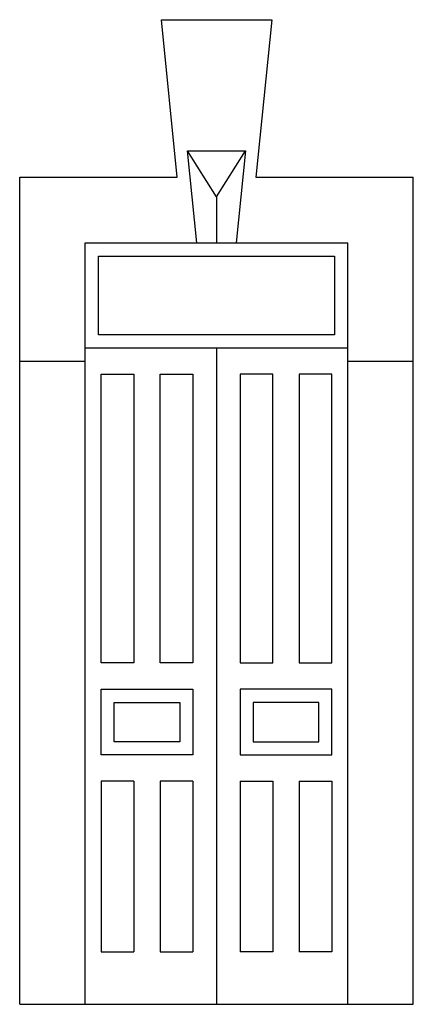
# Model space of a CAD drawing. Header units: millimetres. Extents: x 131.82 to 133.32, y 141.47 to 145.22.
import ezdxf

# ---------------------------------------------------------------- set-up
doc = ezdxf.new("R2010")
doc.units = ezdxf.units.MM

msp = doc.modelspace()

# ---------------------------------------------------------------- linework, layer by layer
for p, q in [((132.3624, 145.2172), (132.7829, 145.2172)), ((132.4224, 144.6172), (132.3624, 145.2172)), ((132.7829, 145.2172), (132.7229, 144.6172)), ((132.4976, 144.3672), (132.4626, 144.7172)), ((132.4626, 144.7172), (132.6826, 144.7172)), ((132.6826, 144.7172), (132.6476, 144.3672)), ((131.8226, 144.6172), (132.4224, 144.6172)), ((131.8226, 141.4672), (131.8226, 144.6172)), ((132.7229, 144.6172), (133.3226, 144.6172)), ((133.3226, 141.4672), (133.3226, 144.6172)), ((132.0726, 144.3672), (133.0726, 144.3672)), ((132.0726, 141.4672), (132.0726, 144.3672)), ((133.0726, 141.4672), (133.0726, 144.3672)), ((131.8226, 143.9172), (132.0726, 143.9172)), ((133.0726, 143.9172), (133.3226, 143.9172)), ((131.8226, 141.4672), (133.3226, 141.4672))]:
    msp.add_line(p, q)
at = {"linetype": 'Continuous', "ltscale": 0.01}
for p, q in [((132.5726, 144.5422), (132.4626, 144.7172)), ((132.5726, 144.5422), (132.6826, 144.7172)), ((132.5726, 144.5422), (132.5726, 144.3672)), ((132.1326, 142.3172), (132.1326, 141.6672)), ((132.2576, 142.3172), (132.1326, 142.3172)), ((132.2576, 142.3172), (132.2576, 141.6672)), ((132.4826, 142.3172), (132.3576, 142.3172)), ((132.3576, 142.3172), (132.3576, 141.6672)), ((132.4826, 142.3172), (132.4826, 141.6672)), ((132.6626, 142.3172), (132.7876, 142.3172)), ((132.6626, 142.3172), (132.6626, 141.6672)), ((132.7876, 142.3172), (132.7876, 141.6672)), ((132.8876, 142.3172), (132.8876, 141.6672)), ((132.8876, 142.3172), (133.0126, 142.3172)), ((133.0126, 142.3172), (133.0126, 141.6672)), ((132.1326, 141.6672), (132.2576, 141.6672)), ((132.3576, 141.6672), (132.4826, 141.6672)), ((132.7876, 141.6672), (132.6626, 141.6672)), ((133.0126, 141.6672), (132.8876, 141.6672))]:
    msp.add_line(p, q, dxfattribs=at)
at = {"ltscale": 0.01}
for p, q in [((132.0726, 143.9672), (133.0726, 143.9672)), ((132.5726, 143.9672), (132.5726, 141.4672))]:
    msp.add_line(p, q, dxfattribs=at)
at = {"linetype": 'Continuous', "ltscale": 0.01}
for points in [[(132.1226, 144.3172), (133.0226, 144.3172), (133.0226, 144.0172), (132.1226, 144.0172)], [(132.1326, 143.8672), (132.2576, 143.8672), (132.2576, 142.7672), (132.1326, 142.7672)], [(132.3576, 143.8672), (132.4826, 143.8672), (132.4826, 142.7672), (132.3576, 142.7672)], [(132.7876, 143.8672), (132.6626, 143.8672), (132.6626, 142.7672), (132.7876, 142.7672)], [(133.0126, 143.8672), (132.8876, 143.8672), (132.8876, 142.7672), (133.0126, 142.7672)], [(132.1326, 142.6672), (132.4826, 142.6672), (132.4826, 142.4172), (132.1326, 142.4172)], [(133.0126, 142.6672), (132.6626, 142.6672), (132.6626, 142.4172), (133.0126, 142.4172)], [(132.1826, 142.6172), (132.4326, 142.6172), (132.4326, 142.4672), (132.1826, 142.4672)], [(132.9626, 142.6172), (132.7126, 142.6172), (132.7126, 142.4672), (132.9626, 142.4672)]]:
    msp.add_lwpolyline(points, close=True, dxfattribs=at)

doc.saveas('drawing.dxf')
